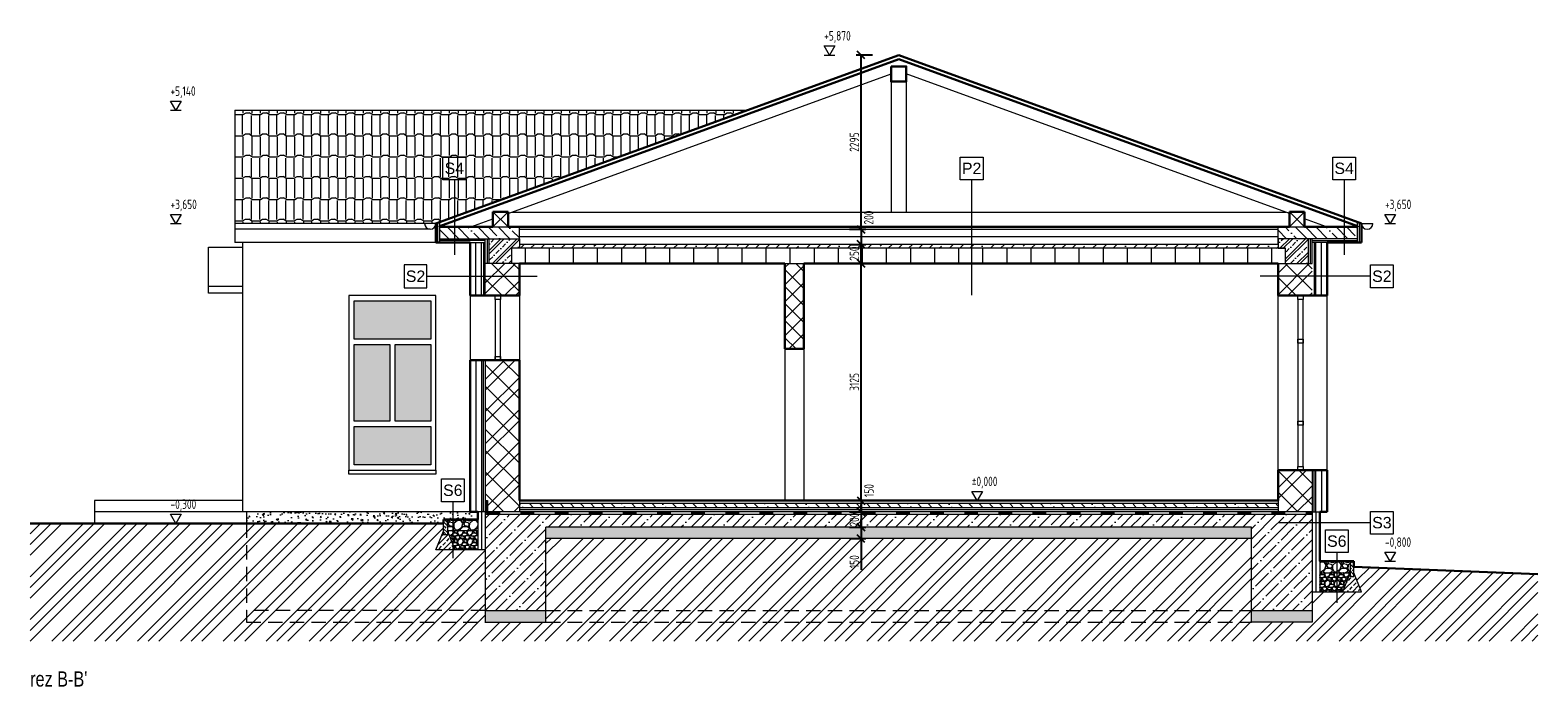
# Model space of a CAD drawing. Header units: millimetres. Extents: x -66400 to 220000, y -39950 to 48800.
# Tile 24 of 48: x 49850 to 69725, y -3079 to 5573. Entities that reach past the tile are written whole.
import ezdxf

# ---------------------------------------------------------------- set-up
doc = ezdxf.new("R2010")
doc.units = ezdxf.units.MM
doc.linetypes.add('ACAD_ISO03W100', pattern=[30, 12, -18])
doc.linetypes.add('HIDDEN', pattern=[9.525, 6.35, -3.175])
doc.layers.get('Defpoints').update_dxf_attribs({"color": 161})
for name, color, linetype, lineweight in [('A koty', 7, 'Continuous', 5), ('A okná-dvere', 144, 'Continuous', 9), ('A pod', 8, 'HIDDEN', 9), ('A steny', 30, 'Continuous', 30), ('A tenkeciary', 8, 'Continuous', 9), ('A tepel.izolacia', 7, 'BATTING', 5), ('HYDROIZOLACIE', 7, 'ACAD_ISO03W100', 30), ('stamp', 1, 'Continuous', 5)]:
    doc.layers.add(name, color=color, linetype=linetype, lineweight=lineweight)
doc.layers.add('A srafy', color=7, linetype='Continuous', lineweight=5, true_color=0x7a7a7a)
doc.styles.add('ARIAL', font='arial.ttf', dxfattribs={"height": 2})
doc.styles.add('ISOCP', font='isocp.shx', dxfattribs={"width": 0.8})
doc.styles.add('TUCNE', font='txt', dxfattribs={"width": 0.7, "height": 600})
doc.linetypes.add('BATTING', pattern='A,0.00254,-2.54,[134,ltypeshp.shx,S=2.54,R=0,X=-2.54,Y=0],-5.08,[134,ltypeshp.shx,S=2.54,R=180,X=2.54,Y=0],-2.54', length=10.16254)
doc.dimstyles.new('50', dxfattribs={"dimscale": 50, "dimtxt": 2.5, "dimasz": 2, "dimexe": 1.25, "dimexo": 3, "dimgap": 0.5, "dimtad": 1, "dimdec": 0, "dimrnd": 5, "dimtxsty": 'ISOCP', "dimblk": 'OBLIQUE', "dimcen": 1.4, "dimclrd": 256, "dimclre": 256, "dimclrt": 256, "dimadec": 0, "dimazin": 0, "dimtfac": 1, "dimtdec": 0, "dimtix": 1, "dimtmove": 2, "dimatfit": 0, "dimfxl": 0, "dimarcsym": 0})
pattern_1 = [(45, (107495.3, 33525), (-212.132, 212.132), []), (45, (107636.72, 33525), (-212.132, 212.132), []), (135, (107495.3, 33525), (-141.42136, -141.42136), [])]
pattern_2 = [(45, (107495.3, 33475), (-106.066, 106.066), []), (45, (107537.72, 33475), (-106.066, 106.066), []), (45, (107622.58, 33475), (-63.6396, 148.49242), [60, -30, 0, -30])]

# ---------------------------------------------------------------- blocks, each defined once
blk = doc.blocks.new('_Oblique')
at = {"color": 0, "linetype": 'ByBlock', "lineweight": -2}
blk.add_line((-0.5, -0.5), (0.5, 0.5), dxfattribs=at)
blk = doc.blocks.new('*D409')
at = {"layer": 'A koty', "lineweight": -2, "transparency": 16777216}
for p, q in [((60653, 2500), (60865, 2500)), ((60803, -625), (60803, 2500)), ((60653, -625), (60865, -625))]:
    blk.add_line(p, q, dxfattribs=at)
at = {"layer": 'Defpoints', "color": 0, "transparency": 16777216}
for p in [(60050, 2500), (60803, 2500), (60050, -625)]:
    blk.add_point(p, dxfattribs=at)
at = {"layer": 'A koty', "lineweight": -2, "transparency": 16777216, "xscale": 100, "yscale": 100, "zscale": 100}
for p, rotation in [((60803, 2500), 90), ((60803, -625), 270)]:
    blk.add_blockref('_Oblique', p, dxfattribs=dict(at, rotation=rotation))
at = {"layer": 'A koty', "transparency": 16777216, "insert": (60715, 938), "char_height": 125, "attachment_point": 5, "rotation": 90, "style": 'ISOCP'}
blk.add_mtext('3125', dxfattribs=at)
blk = doc.blocks.new('*D410')
at = {"layer": 'A koty', "lineweight": -2, "transparency": 16777216}
for p, q in [((60653, 2750), (60865, 2750)), ((60803, 2500), (60803, 2750)), ((60653, 2500), (60865, 2500))]:
    blk.add_line(p, q, dxfattribs=at)
at = {"layer": 'Defpoints', "color": 0, "transparency": 16777216}
for p in [(56300, 2750), (60803, 2750), (60050, 2500)]:
    blk.add_point(p, dxfattribs=at)
at = {"layer": 'A koty', "lineweight": -2, "transparency": 16777216, "xscale": 100, "yscale": 100, "zscale": 100}
for p, rotation in [((60803, 2750), 90), ((60803, 2500), 270)]:
    blk.add_blockref('_Oblique', p, dxfattribs=dict(at, rotation=rotation))
at = {"layer": 'A koty', "transparency": 16777216, "insert": (60715, 2629), "char_height": 125, "attachment_point": 5, "rotation": 90, "style": 'ISOCP'}
blk.add_mtext('250', dxfattribs=at)
blk = doc.blocks.new('*D411')
at = {"layer": 'A koty', "lineweight": -2, "transparency": 16777216}
for p, q in [((60953, 5245), (60740, 5245)), ((60803, 2950), (60803, 5245)), ((60653, 2950), (60865, 2950))]:
    blk.add_line(p, q, dxfattribs=at)
at = {"layer": 'Defpoints', "color": 0, "transparency": 16777216}
for p in [(60803, 5245), (61300, 5245), (56300, 2950)]:
    blk.add_point(p, dxfattribs=at)
at = {"layer": 'A koty', "lineweight": -2, "transparency": 16777216, "xscale": 100, "yscale": 100, "zscale": 100}
for p, rotation in [((60803, 5245), 90), ((60803, 2950), 270)]:
    blk.add_blockref('_Oblique', p, dxfattribs=dict(at, rotation=rotation))
at = {"layer": 'A koty', "transparency": 16777216, "insert": (60715, 4098), "char_height": 125, "attachment_point": 5, "rotation": 90, "style": 'ISOCP'}
blk.add_mtext('2295', dxfattribs=at)
blk = doc.blocks.new('*D412')
at = {"layer": 'A koty', "lineweight": -2, "transparency": 16777216}
for p, q in [((60803, -625), (60803, -525)), ((60653, -625), (60865, -625)), ((60653, -775), (60865, -775)), ((60803, -625), (60803, -775)), ((60803, -775), (60803, -875))]:
    blk.add_line(p, q, dxfattribs=at)
at = {"layer": 'Defpoints', "color": 0, "transparency": 16777216}
for p in [(56300, -775), (60050, -625), (60803, -775)]:
    blk.add_point(p, dxfattribs=at)
at = {"layer": 'A koty', "lineweight": -2, "transparency": 16777216, "xscale": 100, "yscale": 100, "zscale": 100}
for p, rotation in [((60803, -625), 270), ((60803, -775), 90)]:
    blk.add_blockref('_Oblique', p, dxfattribs=dict(at, rotation=rotation))
at = {"layer": 'A koty', "transparency": 16777216, "insert": (60908, -493), "char_height": 125, "attachment_point": 5, "rotation": 90, "style": 'ISOCP'}
blk.add_mtext('150', dxfattribs=at)
blk = doc.blocks.new('*D413')
at = {"layer": 'A koty', "lineweight": -2, "transparency": 16777216}
for p, q in [((60653, -975), (60865, -975)), ((60803, -975), (60803, -875)), ((60803, -975), (60803, -1125)), ((60653, -1125), (60865, -1125)), ((60803, -1125), (60803, -1535))]:
    blk.add_line(p, q, dxfattribs=at)
at = {"layer": 'Defpoints', "color": 0, "transparency": 16777216}
for p in [(56650, -975), (56650, -1125), (60803, -1125)]:
    blk.add_point(p, dxfattribs=at)
at = {"layer": 'A koty', "lineweight": -2, "transparency": 16777216, "xscale": 100, "yscale": 100, "zscale": 100}
for p, rotation in [((60803, -975), 270), ((60803, -1125), 90)]:
    blk.add_blockref('_Oblique', p, dxfattribs=dict(at, rotation=rotation))
at = {"layer": 'A koty', "transparency": 16777216, "insert": (60715, -1430), "char_height": 125, "attachment_point": 5, "rotation": 90, "style": 'ISOCP'}
blk.add_mtext('150', dxfattribs=at)
blk = doc.blocks.new('*D414')
at = {"layer": 'A koty', "lineweight": -2, "transparency": 16777216}
for p, q in [((60803, 2950), (60803, 3050)), ((60653, 2950), (60865, 2950)), ((60803, 2950), (60803, 2750)), ((60653, 2750), (60865, 2750)), ((60803, 2750), (60803, 2650))]:
    blk.add_line(p, q, dxfattribs=at)
at = {"layer": 'Defpoints', "color": 0, "transparency": 16777216}
for p in [(56300, 2950), (56300, 2750), (60803, 2750)]:
    blk.add_point(p, dxfattribs=at)
at = {"layer": 'A koty', "lineweight": -2, "transparency": 16777216, "xscale": 100, "yscale": 100, "zscale": 100}
for p, rotation in [((60803, 2950), 270), ((60803, 2750), 90)]:
    blk.add_blockref('_Oblique', p, dxfattribs=dict(at, rotation=rotation))
at = {"layer": 'A koty', "transparency": 16777216, "insert": (60905, 3104), "char_height": 125, "attachment_point": 5, "rotation": 90, "style": 'ISOCP'}
blk.add_mtext('200', dxfattribs=at)
blk = doc.blocks.new('*D415')
at = {"layer": 'A koty', "lineweight": -2, "transparency": 16777216}
for p, q in [((60653, -775), (60865, -775)), ((60803, -775), (60803, -675)), ((60803, -775), (60803, -975)), ((60653, -975), (60865, -975)), ((60803, -975), (60803, -1075))]:
    blk.add_line(p, q, dxfattribs=at)
at = {"layer": 'Defpoints', "color": 0, "transparency": 16777216}
for p in [(56300, -775), (56650, -975), (60803, -975)]:
    blk.add_point(p, dxfattribs=at)
at = {"layer": 'A koty', "lineweight": -2, "transparency": 16777216, "xscale": 100, "yscale": 100, "zscale": 100}
for p, rotation in [((60803, -775), 270), ((60803, -975), 90)]:
    blk.add_blockref('_Oblique', p, dxfattribs=dict(at, rotation=rotation))
at = {"layer": 'A koty', "transparency": 16777216, "insert": (60715, -875), "char_height": 125, "attachment_point": 5, "rotation": 90, "style": 'ISOCP'}
blk.add_mtext('200', dxfattribs=at)

msp = doc.modelspace()

# ---------------------------------------------------------------- hatches: boundary and pattern name
at = {"layer": 'A srafy'}
h = msp.add_hatch(dxfattribs=at)
h.set_pattern_fill('BRAMAC-ALPSKA-28', color=256, scale=1.5)
h.set_pattern_definition([(90, (20257.61, 39225), (-226.5768, 1e-14), [247.8687, -312.53]), (31.72983, (20257.61, 39206.95), (226.57683, -1e-09), [44.162, -1021.4082]), (0, (20295.2, 39230.17), (0, 560.399), [42.6329, -183.944]), (148.2702, (20375.37, 39206.95), (-226.57683, -2e-08), [44.162, -1021.4087]), (0, (20375.37, 39206.95), (0, 560.399), [108.821, -117.7557]), (90, (20375.37, 39225), (-226.5768, 1e-14), [247.8687, -312.53]), (31.72983, (20250.11, 39487.14), (226.57683, -1e-09), [44.162, -1021.4082]), (0, (20287.7, 39510.37), (0, 560.399), [42.6329, -183.944]), (148.27017, (20367.87, 39487.14), (-226.57683, -1e-09), [44.162, -1021.4082]), (0, (20367.87, 39487.14), (0, 560.399), [108.8215, -117.7554]), (90, (20250.11, 39505.2), (-226.5768, 1e-14), [247.8687, -312.53]), (90, (20367.87, 39505.2), (-226.5768, 1e-14), [247.8687, -312.53])])
h.paths.add_polyline_path([(55200, 3025), (59300, 4517.3), (52550, 4517.3), (52550, 3025)])
h = msp.add_hatch(dxfattribs=at)
h.set_pattern_fill('ANSI35', color=256, scale=30, angle=90)
h.paths.add_polyline_path([(56300, 2980), (55250, 2980), (55250, 2825), (56300, 2825)])
h = msp.add_hatch(dxfattribs=at)
h.set_pattern_fill('ZELEZOBETON', color=256, scale=30)
h.set_pattern_definition(pattern_2)
h.paths.add_polyline_path([(56200, 2700), (56300, 2700), (56300, 2825), (55900, 2825), (55900, 2500), (56200, 2500)])
h = msp.add_hatch(dxfattribs=at)
h.set_pattern_fill('ANSI35', color=256, scale=30, angle=90)
h.paths.add_polyline_path([(66300, 2980), (67350, 2980), (67350, 2825), (66300, 2825)])
h = msp.add_hatch(dxfattribs=at)
h.set_pattern_fill('ZELEZOBETON', color=256, scale=30)
h.set_pattern_definition(pattern_2)
h.paths.add_polyline_path([(66400, 2700), (66300, 2700), (66300, 2825), (66700, 2825), (66700, 2500), (66400, 2500)])
h = msp.add_hatch(dxfattribs=at)
h.set_pattern_fill('ANSI31', color=256, scale=100, angle=45)
h.set_pattern_definition([(90, (107495.3, 33475), (-317.5, 0), [])])
h.paths.add_polyline_path([(66300, 2500), (66400, 2500), (66400, 2700), (56200, 2700), (56200, 2500), (56300, 2500), (59800, 2500), (60050, 2500)])
h = msp.add_hatch(dxfattribs=at)
h.set_pattern_fill('ANSI35', color=256, scale=30)
h.paths.add_polyline_path([(66300, 2700), (66300, 2750), (56300, 2750), (56300, 2700)])
h = msp.add_hatch(dxfattribs=at)
h.set_pattern_fill('ZDIVO-STR_PEV', color=256, scale=100)
h.set_pattern_definition(pattern_1)
h.paths.add_polyline_path([(55850, 2500), (55850, 2075), (56300, 2075), (56300, 2500), (56200, 2500)])
h = msp.add_hatch(dxfattribs=at)
h.set_pattern_fill('ANSI37', color=256, scale=50)
h.set_pattern_definition([(45, (107495.3, 22525), (-112.2532, 112.2532), []), (135, (107495.3, 22525), (-112.2532, -112.2532), [])])
h.paths.add_polyline_path([(60050, 2500), (59800, 2500), (59800, 1375), (60050, 1375)])
h = msp.add_hatch(dxfattribs=at)
h.set_pattern_fill('ZDIVO-STR_PEV', color=256, scale=100)
h.set_pattern_definition(pattern_1)
h.paths.add_polyline_path([(66400, 2500), (66300, 2500), (66300, 2075), (66750, 2075), (66750, 2500)])
h = msp.add_hatch(color=256, dxfattribs=at)
h.dxf.hatch_style = 1
h.paths.add_polyline_path([(54120, 1500), (54120, 2005), (55130, 2005), (55130, 1500)])
h.paths.add_polyline_path([(54660, 1430), (55130, 1430), (55130, 420), (54660, 420)])
h.paths.add_polyline_path([(55130, 350), (55130, -155), (54120, -155), (54120, 350)])
h.paths.add_polyline_path([(54590, 420), (54120, 420), (54120, 1430), (54590, 1430)])
h = msp.add_hatch(dxfattribs=at)
h.set_pattern_fill('ZDIVO-STR_PEV', color=256, scale=100)
h.set_pattern_definition(pattern_1)
h.paths.add_polyline_path([(55850, -625), (55880, -625), (55880, -775), (56300, -775), (56300, -625), (56300, 1225), (55850, 1225)])
h = msp.add_hatch(dxfattribs=at)
h.set_pattern_fill('ZDIVO-STR_PEV', color=256, scale=100)
h.set_pattern_definition(pattern_1)
h.paths.add_polyline_path([(66300, -225), (66300, -625), (66300, -775), (66750, -775), (66750, -225)])
h = msp.add_hatch(dxfattribs=at)
h.set_pattern_fill('AR-CONC', color=256, angle=90)
h.paths.add_polyline_path([(55750, -775), (55650, -775), (52700, -775), (52700, -925), (55300, -925), (55300, -875), (55750, -875)])
h = msp.add_hatch(dxfattribs=at)
h.set_pattern_fill('ANSI35', color=256, scale=30, angle=90)
h.paths.add_polyline_path([(66300, -665), (56300, -665), (56300, -715), (66300, -715)])
h = msp.add_hatch(dxfattribs=at)
h.set_pattern_fill('ZEM_PUVODNI', color=256, scale=100)
h.set_pattern_definition([(45, (0, 0), (-282.8427, 282.8427), []), (45, (141.42, 0), (-282.8427, 282.8427), []), (45, (282.84, 0), (-282.8427, 282.8427), [])])
h.paths.add_polyline_path([(65950, -1125), (56650, -1125), (56650, -2225), (55850, -2225), (55850, -1275), (55200, -1275), (55300, -1027.4), (55300, -925), (49850, -925), (49850, -2475), (69725.3, -2475), (69725.3, -1592.7), (67300, -1496.8), (67300, -1577.4), (67400, -1825), (66750, -1825), (66750, -2225), (65950, -2225)])
h = msp.add_hatch(dxfattribs=at)
h.set_pattern_fill('ANSI33', color=256, scale=10, angle=90)
h.set_pattern_definition([(135, (35926.616, 25561.796), (-44.90128, -44.90128), []), (135, (35926.616, 25606.7), (-44.90128, -44.90128), [31.75, -15.875])])
h.paths.add_polyline_path([(55350, -1075), (55300, -1075), (55300, -946.8), (55300, -875), (55350, -875)])
at = {"layer": 'A srafy', "true_color": 0xf0300a}
h = msp.add_hatch(dxfattribs=at)
h.set_pattern_fill('GRAVEL', color=20, scale=8)
h.set_pattern_definition([(228.01279, (36072.92, 25764.996), (-1625.6, -1828.8), [27.3377, -2706.4387]), (184.96974, (36054.632, 25744.676), (2438.399999, 203.2000116), [46.9124, -4644.3239]), (132.510447, (36007.896, 25740.612), (2032.000001, -2235.199999), [33.0785, -3274.7778]), (267.27369, (35928.648, 25689.812), (203.2000004, 4064), [42.7204, -4229.315]), (292.833654, (35926.616, 25647.14), (-1016, 2438.4), [41.8907, -4147.1846]), (357.27369, (35942.872, 25608.532), (-4064, 203.2000004), [42.7204, -4229.315]), (37.69424, (35985.5436, 25606.5), (-2641.5999999, -2032.0000002), [56.4955, -5593.0492]), (72.255328, (36030.2476, 25641.044), (1422.4000004, 4470.3999999), [53.3376, -5280.4205]), (121.429566, (36046.504, 25691.844), (-1625.6000002, 2641.5999999), [42.865, -4243.6437]), (175.23636, (36024.152, 25728.42), (2235.2, -203.2), [48.9371, -2397.915]), (222.397438, (35975.3836, 25732.484), (-2438.3999999, -2235.2000001), [63.2862, -6265.3418]), (138.814075, (36129.816, 25687.78), (-1422.4, 1219.2), [21.6004, -2138.4453]), (171.469234, (36113.56, 25702.004), (2641.6, -406.3999995), [41.0946, -4068.3711]), (225, (36072.92, 25708.1), (-3e-14, -203.2), [28.7367, -258.6314]), (203.19859, (36058.696, 25732.484), (1016, 406.4), [15.4753, -1532.0498]), (291.80141, (36044.47, 25726.388), (-203.2, 609.6), [21.8852, -1072.3802]), (30.96376, (36052.6, 25706.068), (609.6, 406.4), [35.5456, -1149.3039]), (161.56505, (36083.08, 25724.356), (406.4, -203.2), [25.703, -616.8718]), (16.38954, (35926.616, 25726.388), (2032, 609.6), [36.007, -3564.7061]), (70.346176, (35961.16, 25736.548), (-812.8, -2235.2), [30.2079, -2990.5773]), (293.19859, (36083.08, 25764.996), (-406.4, 1016), [30.9504, -1516.5747]), (343.61046, (36095.272, 25736.548), (-2032, 609.6), [36.007, -3564.7061]), (339.443955, (35926.616, 25600.404), (-1016, 406.4), [34.7228, -1701.4187]), (294.77514, (35959.128, 25588.212), (-1016.000001, 2235.1999995), [29.0938, -2880.2875]), (66.80141, (36085.112, 25561.796), (406.4, 1016), [30.9504, -1516.5747]), (17.354025, (36097.304, 25590.244), (-2641.6, -812.8), [34.0626, -3372.1901]), (69.443955, (35985.544, 25561.796), (-406.4, -1016), [17.3614, -1718.7802]), (101.30993, (36072.92, 25561.796), (-203.2, 812.8), [10.3612, -1025.7596]), (165.96376, (36070.89, 25571.956), (609.6, -203.2), [41.8907, -795.9244]), (186.009006, (36030.248, 25582.116), (2032, 203.2), [38.8214, -3843.3092]), (303.69007, (36052.6, 25687.78), (-203.2, 406.4), [29.3059, -703.3421]), (353.157227, (36068.856, 25663.396), (3454.4, -406.3999998), [51.1645, -5065.2807]), (60.945396, (36119.656, 25657.3), (-812.8, -1422.4), [20.9207, -2071.1514]), (90, (36129.82, 25675.59), (-203.2, 203.2), [12.192, -191.008]), (120.256437, (36026.184, 25588.212), (812.8, -1422.4), [28.2294, -2794.7153]), (48.01279, (36011.96, 25612.596), (1625.6, 1828.8), [54.6754, -2679.101]), (0, (36048.54, 25653.24), (203.2, 203.2), [52.832, -150.368]), (325.304846, (36101.368, 25653.236), (2032.000001, -1422.399999), [32.1288, -3180.7453]), (254.0546, (36127.784, 25634.948), (-203.2, -812.8), [29.5863, -1449.732]), (207.645975, (36119.656, 25606.5), (-3860.8000001, -2031.9999997), [48.1716, -4768.9972]), (175.42608, (36076.984, 25584.148), (-2641.6, 203.2), [50.9624, -5045.2677])])
h.paths.add_polyline_path([(55350, -875), (55350, -1025), (55750, -1025), (55750, -875)])
at = {"layer": 'A srafy'}
h = msp.add_hatch(dxfattribs=at)
h.set_pattern_fill('ANSI35', color=256, scale=30)
h.paths.add_polyline_path([(56650, -975), (65950, -975), (65950, -2075), (66750, -2075), (66750, -805), (55850, -805), (55850, -2075), (56650, -2075)])
h = msp.add_hatch(dxfattribs=at)
h.set_pattern_fill('GRAVEL', color=256, scale=15)
h.set_pattern_definition([(228.01279, (107769.616, 22906), (-3048, -3429), [51.2582, -5074.5725]), (184.96974, (107735.326, 22867.9), (4571.999998, 381.0000217), [87.9607, -8708.1073]), (132.510447, (107647.696, 22860.28), (3810.000002, -4190.999999), [62.0222, -6140.2084]), (267.27369, (107499.106, 22765.03), (381.000001, 7620), [80.1007, -7929.9656]), (292.833654, (107495.296, 22685.02), (-1905, 4572), [78.545, -7775.9712]), (357.27369, (107525.776, 22612.63), (-7620, 381.000001), [80.1007, -7929.9656]), (37.69424, (107605.786, 22608.82), (-4952.9999998, -3810.0000003), [105.929, -10486.9673]), (72.255328, (107689.606, 22673.59), (2667.0000007, 8381.9999998), [100.008, -9900.7885]), (121.429566, (107720.086, 22768.84), (-3048.0000004, 4953), [80.372, -7956.8319]), (175.23636, (107678.176, 22837.42), (4191, -381), [91.757, -4496.0905]), (222.397438, (107586.736, 22845.04), (-4571.9999999, -4191.0000002), [118.6617, -11747.5159]), (138.814075, (107876.296, 22761.22), (-2667, 2286), [40.5007, -4009.5849]), (171.469234, (107845.816, 22787.89), (4953, -761.999999), [77.0523, -7628.1958]), (225, (107769.62, 22799.32), (-5e-14, -381), [53.8814, -484.934]), (203.19859, (107742.946, 22845.04), (1905, 762), [29.0162, -2872.5934]), (291.80141, (107716.276, 22833.61), (-381, 1143), [41.0348, -2010.713]), (30.96376, (107731.516, 22795.51), (1143, 762), [66.648, -2154.9447]), (161.56505, (107788.67, 22829.8), (762, -381), [48.193, -1156.6347]), (16.38954, (107495.296, 22833.61), (3810, 1143), [67.5132, -6683.824]), (70.346176, (107560.066, 22852.66), (-1524, -4191), [56.6398, -5607.3324]), (293.19859, (107788.666, 22906), (-762, 1905), [58.032, -2843.5775]), (343.61046, (107811.526, 22852.66), (-3810, 1143), [67.5132, -6683.824]), (339.443955, (107495.296, 22597.39), (-1905, 762), [65.1053, -3190.1601]), (294.77514, (107556.256, 22574.53), (-1905.000002, 4190.999999), [54.5508, -5400.539]), (66.80141, (107792.476, 22525), (762, 1905), [58.032, -2843.5775]), (17.354025, (107815.336, 22578.34), (-4953, -1524), [63.8674, -6322.8564]), (69.443955, (107605.786, 22525), (-762, -1905), [32.5526, -3222.7128]), (101.30993, (107769.616, 22525), (-381, 1524), [19.4272, -1923.2992]), (165.96376, (107765.81, 22544.05), (1143, -381), [78.545, -1492.3582]), (186.009006, (107689.606, 22563.1), (3810, 381), [72.79, -7206.2047]), (303.69007, (107731.52, 22761.22), (-381, 762), [54.9486, -1318.7665]), (353.157227, (107761.996, 22715.5), (6477, -761.9999997), [95.9335, -9497.4014]), (60.945396, (107857.246, 22704.07), (-1524, -2667), [39.2262, -3883.4088]), (90, (107876.3, 22738.36), (-381, 381), [22.86, -358.14]), (120.256437, (107681.986, 22574.53), (1524, -2667), [52.93, -5240.0911]), (48.01279, (107655.316, 22620.25), (3048, 3429), [102.5164, -5023.3143]), (0, (107723.9, 22696.45), (381, 381), [99.06, -281.94]), (325.304846, (107822.956, 22696.45), (3810.000001, -2666.999998), [60.2414, -5963.8975]), (254.0546, (107872.486, 22662.16), (-381, -1524), [55.4744, -2718.2475]), (207.645975, (107857.246, 22608.82), (-7239.0000003, -3809.9999995), [90.3218, -8941.8697]), (175.42608, (107777.236, 22566.91), (-4953, 381), [95.5544, -9459.877])])
h.paths.add_polyline_path([(56650, -2225), (56650, -2075), (55850, -2075), (55850, -2225)])
h.paths.add_polyline_path([(65950, -1125), (65950, -975), (56650, -975), (56650, -1125)])
h.paths.add_polyline_path([(66750, -2225), (66750, -2075), (65950, -2075), (65950, -2225)])
h = msp.add_hatch(dxfattribs=at)
h.set_pattern_fill('ANSI33', color=256, scale=15)
h.set_pattern_definition([(45, (35926.62, 25561.8), (-67.35192, 67.35192), []), (45, (35993.97, 25561.8), (-67.35192, 67.35192), [47.625, -23.8125])])
h.paths.add_polyline_path([(55350, -1075), (55350, -1027.4), (55450, -1275), (55200, -1275), (55300, -1027.4), (55300, -1075)])
at = {"layer": 'A srafy', "true_color": 0xf0300a}
h = msp.add_hatch(dxfattribs=at)
h.set_pattern_fill('GRAVEL', color=20, scale=5)
h.set_pattern_definition([(228.012788, (36018.056, 25688.796), (-1016, -1143), [17.08607, -1691.5242]), (184.969741, (36006.6256, 25676.096), (1523.9999994, 127.0000072), [29.32024, -2902.70244]), (132.510447, (35977.4156, 25673.556), (1270.0000005, -1396.9999995), [20.67408, -2046.73614]), (267.27369, (35927.8856, 25641.806), (127.0000003, 2540), [26.70023, -2643.32187]), (292.833654, (35926.6156, 25615.136), (-635, 1524), [26.1817, -2591.9904]), (357.27369, (35936.7756, 25591.006), (-2540, 127.0000003), [26.70023, -2643.32187]), (37.69424, (35963.4456, 25589.736), (-1650.9999999, -1270.0000001), [35.3097, -3495.65577]), (72.255328, (35991.3856, 25611.326), (889.00000024, 2793.9999999), [33.33598, -3300.26283]), (121.429566, (36001.5456, 25643.076), (-1016.0000001, 1650.9999999), [26.79065, -2652.2773]), (175.23636, (35987.576, 25665.936), (1397, -127.0000002), [30.58566, -1498.69685]), (222.397438, (35957.0956, 25668.476), (-1523.99999995, -1397.00000005), [39.5539, -3915.83863]), (138.814075, (36053.616, 25640.536), (-889, 762), [13.50023, -1336.5283]), (171.469234, (36043.4556, 25649.426), (1651, -253.9999997), [25.6841, -2542.73195]), (225, (36018.06, 25653.24), (-2e-14, -127), [17.96047, -161.64466]), (203.19859, (36009.166, 25668.476), (635, 254), [9.67207, -957.5311]), (291.80141, (36000.276, 25664.666), (-127, 381), [13.6783, -670.23765]), (30.96376, (36005.356, 25651.966), (381, 254), [22.216, -718.3149]), (161.56505, (36024.406, 25663.396), (254, -127), [16.06436, -385.5449]), (16.38954, (35926.6156, 25664.666), (1270, 381), [22.5044, -2227.94133]), (70.346176, (35948.206, 25671.016), (-508, -1397), [18.87995, -1869.1108]), (293.19859, (36024.406, 25688.796), (-254, 635), [19.344, -947.8592]), (343.61046, (36032.0256, 25671.016), (-1270, 380.9999999), [22.5044, -2227.94133]), (339.443955, (35926.616, 25585.926), (-635, 254), [21.70176, -1063.3867]), (294.77514, (35946.936, 25578.306), (-635.0000008, 1396.9999997), [18.1836, -1800.17967]), (66.80141, (36025.676, 25561.796), (254, 635), [19.344, -947.8592]), (17.354025, (36033.2956, 25579.576), (-1651, -508.0000001), [21.28914, -2107.6188]), (69.443955, (35963.446, 25561.796), (-254, -635), [10.8509, -1074.2376]), (101.30993, (36018.056, 25561.796), (-127, 508), [6.47573, -641.09975]), (165.96376, (36016.786, 25568.146), (381, -127), [26.1817, -497.45273]), (186.009006, (35991.3856, 25574.496), (1270, 127.0000001), [24.26335, -2402.06824]), (303.69007, (36005.356, 25640.536), (-127, 254), [18.3162, -439.5888]), (353.157227, (36015.5156, 25625.296), (2159, -253.9999999), [31.97784, -3165.80045]), (60.945396, (36047.266, 25621.486), (-508, -889), [13.0754, -1294.4696]), (90, (36053.62, 25632.92), (-127, 127), [7.62, -119.38]), (120.256437, (35988.846, 25578.306), (508, -889), [17.64335, -1746.69704]), (48.012787, (35979.956, 25593.546), (1016, 1143), [34.17214, -1674.4381]), (0, (36002.82, 25618.95), (127, 127), [33.02, -93.98]), (325.304846, (36035.836, 25618.946), (1270.0000005, -888.9999993), [20.0805, -1987.96584]), (254.054604, (36052.346, 25607.516), (-127, -508), [18.49145, -906.0825]), (207.645975, (36047.2656, 25589.736), (-2413.0000001, -1269.9999998), [30.10725, -2980.6232]), (175.426079, (36020.5956, 25575.766), (-1651, 127), [31.85147, -3153.29232])])
h.paths.add_polyline_path([(55350, -1025), (55350, -1027.4), (55450, -1275), (55750, -1275), (55750, -1025)])
h = msp.add_hatch(dxfattribs=at)
h.set_pattern_fill('GRAVEL', color=20, scale=8)
h.set_pattern_definition([(228.012788, (36072.92, 25214.996), (-1625.6, -1828.8), [27.3377, -2706.4387]), (184.96974, (36054.632, 25194.676), (2438.399999, 203.2000116), [46.9124, -4644.3239]), (132.510447, (36007.896, 25190.612), (2032.000001, -2235.1999992), [33.0785, -3274.7778]), (267.27369, (35928.648, 25139.812), (203.2000004, 4064), [42.7204, -4229.315]), (292.833654, (35926.616, 25097.14), (-1016, 2438.4), [41.8907, -4147.1846]), (357.27369, (35942.872, 25058.532), (-4064, 203.2000004), [42.7204, -4229.315]), (37.69424, (35985.5436, 25056.5), (-2641.5999999, -2032.0000002), [56.4955, -5593.0492]), (72.255328, (36030.2476, 25091.044), (1422.4000004, 4470.3999999), [53.3376, -5280.4205]), (121.429566, (36046.504, 25141.844), (-1625.6000002, 2641.5999999), [42.865, -4243.6437]), (175.23636, (36024.152, 25178.42), (2235.2, -203.2000004), [48.9371, -2397.915]), (222.397438, (35975.3836, 25182.484), (-2438.3999999, -2235.2000001), [63.2862, -6265.3418]), (138.814075, (36129.816, 25137.78), (-1422.4, 1219.2), [21.6004, -2138.4453]), (171.469234, (36113.56, 25152.004), (2641.6, -406.3999995), [41.0946, -4068.3711]), (225, (36072.92, 25158.1), (-3e-14, -203.2), [28.7367, -258.6314]), (203.19859, (36058.696, 25182.484), (1016, 406.4), [15.4753, -1532.0498]), (291.80141, (36044.47, 25176.388), (-203.2, 609.6), [21.88525, -1072.3802]), (30.96376, (36052.6, 25156.068), (609.6, 406.4), [35.5456, -1149.3039]), (161.56505, (36083.08, 25174.356), (406.4, -203.2), [25.703, -616.8718]), (16.38954, (35926.616, 25176.388), (2032, 609.6), [36.007, -3564.7061]), (70.346176, (35961.16, 25186.548), (-812.8, -2235.2), [30.2079, -2990.5773]), (293.19859, (36083.08, 25214.996), (-406.4, 1016), [30.9504, -1516.5747]), (343.61046, (36095.272, 25186.548), (-2032, 609.6), [36.007, -3564.7061]), (339.443955, (35926.616, 25050.404), (-1016, 406.4), [34.7228, -1701.4187]), (294.77514, (35959.128, 25038.212), (-1016.000001, 2235.1999995), [29.0938, -2880.2875]), (66.80141, (36085.112, 25011.796), (406.4, 1016), [30.9504, -1516.5747]), (17.354025, (36097.304, 25040.244), (-2641.6, -812.8), [34.0626, -3372.1901]), (69.443955, (35985.544, 25011.796), (-406.4, -1016), [17.3614, -1718.7802]), (101.30993, (36072.92, 25011.796), (-203.2, 812.8), [10.3612, -1025.7596]), (165.96376, (36070.89, 25021.956), (609.6, -203.2), [41.8907, -795.9244]), (186.009006, (36030.248, 25032.116), (2032, 203.2), [38.8214, -3843.3092]), (303.69007, (36052.6, 25137.78), (-203.2, 406.4), [29.3059, -703.3421]), (353.157227, (36068.856, 25113.396), (3454.4, -406.3999998), [51.1645, -5065.2807]), (60.945396, (36119.656, 25107.3), (-812.8, -1422.4), [20.9207, -2071.1514]), (90, (36129.82, 25125.59), (-203.2, 203.2), [12.192, -191.008]), (120.256437, (36026.184, 25038.212), (812.8, -1422.4), [28.2294, -2794.7153]), (48.012787, (36011.96, 25062.596), (1625.6, 1828.8), [54.6754, -2679.101]), (0, (36048.54, 25103.24), (203.2, 203.2), [52.832, -150.368]), (325.304846, (36101.368, 25103.236), (2032.0000008, -1422.399999), [32.1288, -3180.7453]), (254.054604, (36127.784, 25084.948), (-203.2, -812.8), [29.5863, -1449.732]), (207.645975, (36119.656, 25056.5), (-3860.8000001, -2031.9999997), [48.1716, -4768.99715]), (175.426079, (36076.984, 25034.148), (-2641.6, 203.2), [50.9624, -5045.2677])])
h.paths.add_polyline_path([(66850, -1425), (66850, -1575), (67250, -1575), (67250, -1425)])
h = msp.add_hatch(dxfattribs=at)
h.set_pattern_fill('GRAVEL', color=20, scale=5)
h.set_pattern_definition([(228.012788, (36018.056, 25138.796), (-1016, -1143), [17.08607, -1691.5242]), (184.969741, (36006.6256, 25126.096), (1523.9999994, 127.0000072), [29.32024, -2902.70244]), (132.510447, (35977.4156, 25123.556), (1270.0000005, -1396.9999995), [20.67408, -2046.73614]), (267.273689, (35927.8856, 25091.806), (127.0000003, 2540), [26.70023, -2643.32187]), (292.833654, (35926.6156, 25065.136), (-635.00000005, 1524), [26.1817, -2591.9904]), (357.273689, (35936.7756, 25041.006), (-2540, 127.0000003), [26.70023, -2643.32187]), (37.69424, (35963.4456, 25039.736), (-1650.99999993, -1270.0000001), [35.3097, -3495.65577]), (72.255328, (35991.3856, 25061.326), (889.00000024, 2793.9999999), [33.33598, -3300.26283]), (121.429566, (36001.5456, 25093.076), (-1016.00000014, 1650.9999999), [26.79065, -2652.2773]), (175.236358, (35987.576, 25115.936), (1397, -127.0000002), [30.58566, -1498.69685]), (222.397438, (35957.0956, 25118.476), (-1523.99999995, -1397.00000005), [39.5539, -3915.83863]), (138.814075, (36053.616, 25090.536), (-889, 762), [13.50023, -1336.5283]), (171.469234, (36043.4556, 25099.426), (1651, -253.9999997), [25.6841, -2542.73195]), (225, (36018.06, 25103.24), (-2e-14, -127), [17.96047, -161.64466]), (203.19859, (36009.166, 25118.476), (635, 254), [9.67207, -957.5311]), (291.80141, (36000.276, 25114.666), (-127, 381), [13.6783, -670.23765]), (30.963757, (36005.356, 25101.966), (381, 254), [22.216, -718.3149]), (161.56505, (36024.406, 25113.396), (254, -127), [16.06436, -385.5449]), (16.38954, (35926.6156, 25114.666), (1270, 381), [22.5044, -2227.94133]), (70.346176, (35948.206, 25121.016), (-508, -1397), [18.87995, -1869.1108]), (293.19859, (36024.406, 25138.796), (-254, 635), [19.344, -947.85918]), (343.61046, (36032.0256, 25121.016), (-1270, 380.9999999), [22.5044, -2227.94133]), (339.443955, (35926.616, 25035.926), (-635, 254), [21.70176, -1063.3867]), (294.77514, (35946.936, 25028.306), (-635.0000008, 1396.9999997), [18.1836, -1800.17967]), (66.80141, (36025.676, 25011.796), (254, 635), [19.344, -947.85918]), (17.354025, (36033.2956, 25029.576), (-1651, -508.0000001), [21.28914, -2107.6188]), (69.443955, (35963.446, 25011.796), (-254, -635), [10.85088, -1074.2376]), (101.30993, (36018.056, 25011.796), (-127, 508), [6.47573, -641.09975]), (165.96376, (36016.786, 25018.146), (381, -127), [26.1817, -497.45273]), (186.009006, (35991.3856, 25024.496), (1270, 127.0000001), [24.26335, -2402.06824]), (303.69007, (36005.356, 25090.536), (-127, 254), [18.3162, -439.5888]), (353.157227, (36015.5156, 25075.296), (2159, -253.9999999), [31.97784, -3165.80045]), (60.945396, (36047.266, 25071.486), (-508, -889), [13.0754, -1294.4696]), (90, (36053.62, 25082.92), (-127, 127), [7.62, -119.38]), (120.256437, (35988.846, 25028.306), (508, -889), [17.64335, -1746.69704]), (48.012787, (35979.956, 25043.546), (1016, 1143), [34.17214, -1674.4381]), (0, (36002.82, 25068.95), (127, 127), [33.02, -93.98]), (325.304846, (36035.836, 25068.946), (1270.0000005, -888.9999993), [20.08048, -1987.96584]), (254.054604, (36052.346, 25057.516), (-127, -508), [18.49145, -906.0825]), (207.645975, (36047.2656, 25039.736), (-2413.0000001, -1269.9999998), [30.10725, -2980.62322]), (175.426079, (36020.5956, 25025.766), (-1651, 127), [31.85147, -3153.29232])])
h.paths.add_polyline_path([(66850, -1575), (66850, -1825), (67150, -1825), (67250, -1577.4), (67250, -1575)])
at = {"layer": 'A srafy'}
h = msp.add_hatch(dxfattribs=at)
h.set_pattern_fill('ANSI33', color=256, scale=15)
h.set_pattern_definition([(45, (35926.62, 25011.8), (-67.35192, 67.35192), []), (45, (35993.97, 25011.8), (-67.35192, 67.35192), [47.625, -23.8125])])
h.paths.add_polyline_path([(67250, -1625), (67250, -1577.4), (67150, -1825), (67400, -1825), (67300, -1577.4), (67300, -1625)])
h = msp.add_hatch(dxfattribs=at)
h.set_pattern_fill('ANSI33', color=256, scale=10, angle=90)
h.set_pattern_definition([(135, (35926.616, 25011.796), (-44.90128, -44.90128), []), (135, (35926.616, 25056.7), (-44.90128, -44.90128), [31.75, -15.875])])
h.paths.add_polyline_path([(67250, -1625), (67300, -1625), (67300, -1496.8), (67300, -1425), (67250, -1425)])

# ---------------------------------------------------------------- linework, layer by layer
at = {"layer": 'A koty'}
for p, q in [((60317.7, 5245.2), (60457.7, 5245.2)), ((51700, 4517.3), (51840, 4517.3)), ((55442, 3602), (55442, 2614.5)), ((62261.3, 3602), (62261.3, 2081.7)), ((67172, 3602), (67172, 2614.5)), ((51700, 3025), (51840, 3025)), ((67710, 3025), (67850, 3025)), ((55080.5, 2329.9), (56534.7, 2329.9)), ((67519.5, 2329.9), (66065.3, 2329.9)), ((55421.7, -639.7), (55421.7, -1381.4)), ((62193.4, -625), (62473.4, -625)), ((62193.4, -625), (62473.4, -625)), ((67519.5, -916.5), (66316.2, -916.5)), ((67075, -1310), (67075, -1970)), ((67710, -1425), (67850, -1425))]:
    msp.add_line(p, q, dxfattribs=at)
for points in [[(60317.7, 5366.5), (60457.7, 5366.5), (60387.7, 5245.2), (60317.7, 5366.5)], [(51700, 4638.5), (51840, 4638.5), (51770, 4517.3), (51700, 4638.5)], [(51700, 3146.2), (51840, 3146.2), (51770, 3025), (51700, 3146.2)], [(67710, 3146.2), (67850, 3146.2), (67780, 3025), (67710, 3146.2)], [(62263.4, -503.8), (62403.4, -503.8), (62333.4, -625), (62263.4, -503.8)], [(51700, -803.8), (51840, -803.8), (51770, -925), (51700, -803.8)], [(67710, -1303.8), (67850, -1303.8), (67780, -1425), (67710, -1303.8)]]:
    msp.add_lwpolyline(points, dxfattribs=at)
for points in [[(55292, 3901.6), (55592, 3901.6), (55592, 3602), (55292, 3602)], [(62111.3, 3901.6), (62411.3, 3901.6), (62411.3, 3602), (62111.3, 3602)], [(67022, 3901.6), (67322, 3901.6), (67322, 3602), (67022, 3602)], [(55080.5, 2479.7), (54780.5, 2479.7), (54780.5, 2180.1), (55080.5, 2180.1)], [(67519.5, 2479.7), (67819.5, 2479.7), (67819.5, 2180.1), (67519.5, 2180.1)], [(55271.7, -340.1), (55571.7, -340.1), (55571.7, -639.7), (55271.7, -639.7)], [(67519.5, -766.7), (67819.5, -766.7), (67819.5, -1066.3), (67519.5, -1066.3)], [(66925, -1010.4), (67225, -1010.4), (67225, -1310), (66925, -1310)]]:
    msp.add_lwpolyline(points, close=True, dxfattribs=at)
at = {"layer": 'A okná-dvere'}
for points in [[(54120, 1500), (54120, 2005), (55130, 2005), (55130, 1500)], [(55980, 2025), (55980, 2075), (56050, 2075), (56050, 2025)], [(56050, 1225), (56050, 2025), (55980, 2025), (55980, 1225)], [(66560, 2025), (66560, 2075), (66630, 2075), (66630, 2025)], [(66630, -175), (66630, 2025), (66560, 2025), (66560, -175)], [(54590, 420), (54120, 420), (54120, 1430), (54590, 1430)], [(54660, 1430), (55130, 1430), (55130, 420), (54660, 420)], [(66560, 1450), (66560, 1500), (66630, 1500), (66630, 1450)], [(55980, 1225), (55980, 1275), (56050, 1275), (56050, 1225)], [(66560, 370), (66560, 420), (66630, 420), (66630, 370)], [(55130, 350), (55130, -155), (54120, -155), (54120, 350)], [(66560, -225), (66560, -175), (66630, -175), (66630, -225)]]:
    msp.add_lwpolyline(points, close=True, dxfattribs=at)
at = {"layer": 'A pod', "ltscale": 30}
for p, q in [((52700, -925), (52700, -2225)), ((55850, -2075), (52700, -2075)), ((56650, -2075), (65950, -2075)), ((52700, -2225), (55850, -2225)), ((56650, -2225), (65950, -2225))]:
    msp.add_line(p, q, dxfattribs=at)
at = {"layer": 'A steny'}
for p, q in [((55200, 3025), (61300, 5245.2)), ((55250, 2990), (61300, 5192)), ((67400, 3025), (61300, 5245.2)), ((67350, 2990), (61300, 5192)), ((55200, 3025), (55200, 2775)), ((55250, 2980), (55250, 2990)), ((55950, 2980), (55950, 3180)), ((55950, 3180), (56150, 3180)), ((56150, 3180), (56150, 2980)), ((66650, 3180), (66450, 3180)), ((66450, 3180), (66450, 2980)), ((66650, 2980), (66650, 3180)), ((67350, 2980), (67350, 2990)), ((67400, 3025), (67400, 2775)), ((55950, 2980), (55250, 2980)), ((66450, 2980), (56150, 2980)), ((66650, 2980), (67350, 2980)), ((55650, 2775), (55200, 2775)), ((55650, 2075), (55650, 2775)), ((66950, 2775), (67400, 2775)), ((66950, 2075), (66950, 2775)), ((56300, 2500), (56300, 2075)), ((56300, 2500), (59800, 2500)), ((59800, 1375), (59800, 2500)), ((60050, 2500), (66300, 2500)), ((60050, 1375), (60050, 2500)), ((66300, 2500), (66300, 2075)), ((66300, 2500), (66300, 2075)), ((66300, 2500), (66300, 2075)), ((56300, 2075), (55650, 2075)), ((66300, 2075), (66800, 2075)), ((66300, 2075), (66950, 2075)), ((56300, 1225), (55650, 1225)), ((55650, 1225), (55650, -775)), ((56300, 1225), (56300, -625)), ((59800, 1375), (60050, 1375)), ((66300, -225), (66300, -625)), ((66300, -225), (66950, -225)), ((66950, -775), (66950, -225)), ((55750, -775), (55650, -775)), ((55750, -875), (55750, -775)), ((56300, -625), (66300, -625)), ((66850, -1425), (66850, -775)), ((66850, -775), (66950, -775)), ((49850, -925), (55300, -925)), ((55300, -875), (55750, -875)), ((55300, -925), (55300, -875)), ((67300, -1425), (66850, -1425)), ((67300, -1496.8), (67300, -1425)), ((67300, -1496.8), (69725.3, -1592.7))]:
    msp.add_line(p, q, dxfattribs=at)
msp.add_lwpolyline([(61200, 5095.2), (61400, 5095.2), (61400, 4895.2), (61200, 4895.2)], close=True, dxfattribs=at)
at = {"layer": 'A tenkeciary'}
for p, q in [((56150, 3157.9), (61200, 4996)), ((66450, 3157.9), (61400, 4996)), ((61200, 4895.2), (61200, 3175)), ((61400, 4895.2), (61400, 3175)), ((52550, 4517.3), (52550, 3025)), ((52550, 4517.3), (59300, 4517.3)), ((55200, 3025), (52550, 3025)), ((52550, 3025), (52550, 2775)), ((55200, 3025), (55050, 3025)), ((55250, 2775), (55250, 3043.2)), ((55950, 3180), (56150, 2980)), ((55950, 2980), (56150, 3180)), ((56196.9, 3175), (66403.1, 3175)), ((66650, 3180), (66450, 2980)), ((66650, 2980), (66450, 3180)), ((67350, 2775), (67350, 3043.2)), ((67400, 3025), (67550, 3025)), ((55125, 2950), (52550, 2950)), ((55250, 2825), (56300, 2825)), ((55800, 2825), (55850, 2825)), ((55850, 2075), (55850, 2825)), ((55900, 2500), (55900, 2825)), ((55950, 2980), (56150, 2980)), ((56300, 2825), (56300, 2980)), ((56300, 2950), (66300, 2950)), ((56300, 2825), (56300, 2700)), ((66300, 2750), (66300, 2980)), ((66300, 2825), (66300, 2980)), ((67350, 2825), (66300, 2825)), ((66300, 2825), (66300, 2700)), ((66450, 2980), (66650, 2980)), ((66700, 2500), (66700, 2825)), ((66750, 2500), (66750, 2825)), ((52200, 2109.5), (52200, 2715.7)), ((52200, 2715.7), (52650, 2715.7)), ((55200, 2775), (52550, 2775)), ((52650, 2775), (52650, -775)), ((55650, 2775), (55850, 2775)), ((55800, 2075), (55800, 2775)), ((56200, 2500), (56200, 2700)), ((56300, 2700), (56200, 2700)), ((66300, 2750), (56300, 2750)), ((66400, 2700), (56300, 2700)), ((66300, 2700), (66400, 2700)), ((66400, 2500), (66400, 2700)), ((66400, 2500), (66400, 2700)), ((66950, 2775), (66750, 2775)), ((66800, 2075), (66800, 2775)), ((66800, 2075), (66800, 2775)), ((56200, 2500), (55850, 2500)), ((56300, 2500), (56200, 2500)), ((59800, 2500), (60050, 2500)), ((66300, 2500), (66400, 2500)), ((66300, 2500), (66400, 2500)), ((66400, 2500), (66750, 2500)), ((52650, 2196.1), (52200, 2196.1)), ((52650, 2109.5), (52200, 2109.5)), ((54050, 2075), (54050, -225)), ((55200, 2075), (54050, 2075)), ((55200, -225), (55200, 2075)), ((55650, 2075), (55650, 1225)), ((56300, 2075), (56300, 1225)), ((66300, -225), (66300, 2075)), ((66950, -225), (66950, 2075)), ((55800, 1225), (55800, -775)), ((55850, 1225), (55850, -775)), ((59800, 1375), (59800, -625)), ((60050, 1375), (60050, -625)), ((54050, -225), (55200, -225)), ((66750, -225), (66750, -2225)), ((66800, -775), (66800, -225)), ((52650, -625), (50700, -625)), ((50700, -625), (50700, -925)), ((55650, -775), (50700, -775)), ((52700, -775), (52700, -925)), ((55850, -775), (55750, -775)), ((55850, -625), (55880, -625)), ((55850, -775), (55850, -2225)), ((55880, -625), (55880, -775)), ((66750, -775), (55880, -775)), ((56300, -625), (56300, -775)), ((66300, -665), (56300, -665)), ((56300, -715), (66300, -715)), ((66300, -625), (66300, -775)), ((66750, -775), (66850, -775)), ((55300, -1075), (55300, -925)), ((55350, -875), (55350, -1075)), ((55750, -875), (55750, -1275)), ((55850, -805), (66750, -805)), ((56650, -2225), (56650, -975)), ((65950, -975), (56650, -975)), ((65950, -2225), (65950, -975)), ((55200, -1275), (55300, -1027.4)), ((55350, -1075), (55300, -1075)), ((55750, -1025), (55350, -1025)), ((55350, -1027.4), (55450, -1275)), ((65950, -1125), (56650, -1125)), ((55850, -1275), (55200, -1275)), ((66850, -1425), (66850, -1825)), ((66850, -1575), (67250, -1575)), ((67250, -1577.4), (67150, -1825)), ((67250, -1425), (67250, -1625)), ((67300, -1625), (67300, -1496.8)), ((67400, -1825), (67300, -1577.4)), ((67250, -1625), (67300, -1625)), ((66750, -1825), (67400, -1825)), ((55850, -2075), (56650, -2075)), ((65950, -2075), (66750, -2075)), ((55850, -2225), (56650, -2225)), ((66750, -2225), (65950, -2225))]:
    msp.add_line(p, q, dxfattribs=at)
for points in [[(55661.1, 2980), (55950, 3085.1)], [(66938.9, 2980), (66650, 3085.1)], [(66938.9, 2980), (66650, 3085.1)]]:
    msp.add_lwpolyline(points, dxfattribs=at)
msp.add_lwpolyline([(54050, -275), (54050, -225), (55200, -225), (55200, -275)], close=True, dxfattribs=at)
for centre in [(55125, 3025), (67475, 3025)]:
    msp.add_arc(centre, 75, 180, 0, dxfattribs=at)
at = {"layer": 'A tepel.izolacia', "color": 20, "ltscale": 2, "true_color": 0xf0300a}
for p, q in [((55225, 2775), (55225, 3034.1)), ((67375, 2775), (67375, 3034.1)), ((55850, 2800), (55250, 2800)), ((66750, 2800), (67350, 2800))]:
    msp.add_line(p, q, dxfattribs=at)
at = {"layer": 'A tepel.izolacia', "color": 20, "ltscale": 9, "true_color": 0xf0300a}
msp.add_line((66300, 2850), (56300, 2850), dxfattribs=at)
at = {"layer": 'A tepel.izolacia', "color": 20, "ltscale": 7, "true_color": 0xf0300a}
for p, q in [((55725, 2075), (55725, 2775)), ((66875, 2075), (66875, 2775)), ((55725, 1225), (55725, -775)), ((66875, -225), (66875, -775))]:
    msp.add_line(p, q, dxfattribs=at)
at = {"layer": 'A tepel.izolacia', "ltscale": 2.5}
for p, q in [((55825, -775), (55825, 1225)), ((66775, -775), (66775, -225)), ((66300, -745), (56300, -745))]:
    msp.add_line(p, q, dxfattribs=at)
at = {"layer": 'A tepel.izolacia', "color": 20, "ltscale": 4.5, "true_color": 0xf0300a}
for p, q in [((55800, -775), (55800, -1275)), ((66800, -775), (66800, -1825))]:
    msp.add_line(p, q, dxfattribs=at)
at = {"layer": 'A tepel.izolacia', "ltscale": 2.5}
for points in [[(55875, 2825), (55875, 2500)], [(66725, 2825), (66725, 2500)], [(55825, 2775), (55825, 2075)], [(66775, 2775), (66775, 2075)]]:
    msp.add_lwpolyline(points, dxfattribs=at)
at = {"layer": 'HYDROIZOLACIE', "ltscale": 15}
for q in [(55865, -625), (66750, -790)]:
    msp.add_line((55865, -790), q, dxfattribs=at)

# ---------------------------------------------------------------- texts
at = {"layer": 'A koty'}
for s, insert, char_height, attachment_point, style in [('+5,870', (60317.7, 5406.5), 125, 7, 'ISOCP'), ('+5,140', (51700, 4678.5), 125, 7, 'ISOCP'), ('S4', (55442, 3751.8), 150, 5, 'ARIAL'), ('P2', (62261.3, 3751.8), 150, 5, 'ARIAL'), ('S4', (67172, 3751.8), 150, 5, 'ARIAL'), ('+3,650', (51700, 3186.2), 125, 7, 'ISOCP'), ('+3,650', (67710, 3186.2), 125, 7, 'ISOCP'), ('S2', (54930.5, 2329.9), 150, 5, 'ARIAL'), ('S2', (67669.5, 2329.9), 150, 5, 'ARIAL'), ('S6', (55421.7, -489.9), 150, 5, 'ARIAL'), ('%%P0,000', (62263.4, -463.8), 125, 7, 'ISOCP'), ('-0,300', (51700, -763.8), 125, 7, 'ISOCP'), ('S3', (67669.5, -916.5), 150, 5, 'ARIAL'), ('S6', (67075, -1160.2), 150, 5, 'ARIAL'), ('-0,800', (67710, -1263.8), 125, 7, 'ISOCP')]:
    msp.add_mtext(s, dxfattribs=dict(at, insert=insert, char_height=char_height, attachment_point=attachment_point, style=style))
at = {"layer": 'stamp', "style": 'TUCNE', "width": 0.8}
msp.add_text("rez B-B'", height=200, dxfattribs=at).set_placement((49850, -3075))

# ---------------------------------------------------------------- dimensions: what is measured, and where the dimension line sits
at = {"layer": 'A koty'}
for base, p1, p2, picture, middle in [((60802.6, 5245.2), (56300, 2950), (61300, 5245.2), '*D411', (60715.1, 4097.6)), ((60802.6, 2500), (60050, -625), (60050, 2500), '*D409', (60715.1, 937.5)), ((60802.6, -975), (56300, -775), (56650, -975), '*D415', (60715.1, -875))]:
    dim = msp.add_linear_dim(base=base, p1=p1, p2=p2, angle=90, dimstyle='50', dxfattribs=at)
    dim.commit()
    dim.dimension.update_dxf_attribs({"geometry": picture, "text_midpoint": middle})
for base, p1, p2, picture, middle in [((60802.6, 2750), (56300, 2950), (56300, 2750), '*D414', (60904.6, 3103.7)), ((60802.6, -775), (60050, -625), (56300, -775), '*D412', (60907.8, -492.6))]:
    dim = msp.add_linear_dim(base=base, p1=p1, p2=p2, angle=90, dimstyle='50', dxfattribs=at)
    dim.commit()
    dim.dimension.update_dxf_attribs({"geometry": picture, "text_midpoint": middle, "dimtype": 160})
for base, p1, p2, picture, middle in [((60802.6, 2750), (60050, 2500), (56300, 2750), '*D410', (60802.6, 2628.8)), ((60802.6, -1125), (56650, -975), (56650, -1125), '*D413', (60802.6, -1430))]:
    dim = msp.add_linear_dim(base=base, p1=p1, p2=p2, angle=90, dimstyle='50', override={"dimtmove": 0}, dxfattribs=at)
    dim.commit()
    dim.dimension.update_dxf_attribs({"geometry": picture, "text_midpoint": middle, "dimtype": 160})

doc.saveas('drawing.dxf')
